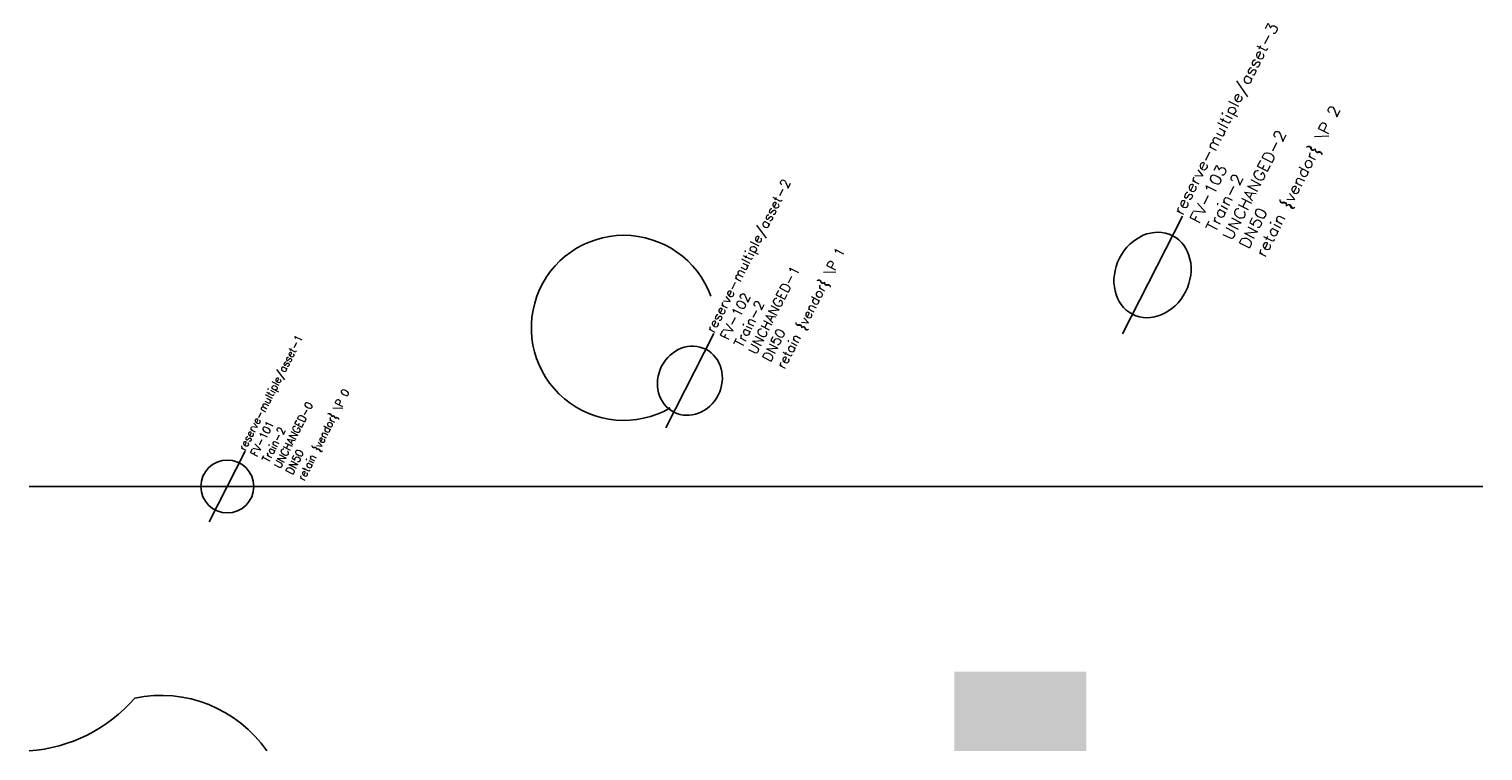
# Model space of a CAD drawing. Header units: metres. Extents: x 0 to 110, y 0 to 55.
import ezdxf

# ---------------------------------------------------------------- set-up
doc = ezdxf.new("R2010")
doc.units = ezdxf.units.M
doc.layers.add('LABEL', color=2, linetype='Continuous')
doc.layers.add('PIPE', color=3, linetype='Continuous')
doc.styles.add('textstyle3', font='Standard')
doc.styles.add('textstyle4', font='Standard', dxfattribs={"width": 1.111111})
doc.styles.add('textstyle5', font='Standard', dxfattribs={"width": 1.190476})

# ---------------------------------------------------------------- blocks, each defined once
blk = doc.blocks.new('ASSET')
blk.add_line((-3, 0), (3, 0))
blk.add_circle((0, 0), 2)
at = {"layer": 'LABEL', "style": 'textstyle3'}
for tag, p in [('ICT_ID', (3, 0)), ('TAG', (3, -1)), ('MODEL', (3, -2)), ('SERIAL', (3, -3)), ('SIZE', (3, -4)), ('VENDOR_PRIVATE', (3, -5))]:
    blk.add_attdef(tag, p, '', height=0.6, dxfattribs=at)

msp = doc.modelspace()

# ---------------------------------------------------------------- hatches: boundary and pattern name
msp.add_hatch(color=5).paths.add_polyline_path([(70, 0), (80, 0), (80, 6), (70, 6)], flags=0)

# ---------------------------------------------------------------- linework, layer by layer
msp.add_lwpolyline([(0, 0, 0.2), (8, 4, -0.3), (18, 0)], format="xyb")
msp.add_arc((45, 32), 7, 20, 300)
at = {"layer": 'PIPE'}
msp.add_line((0, 20), (110, 20), dxfattribs=at)

# ---------------------------------------------------------------- block references
ref = msp.add_blockref('ASSET', (85, 36), dxfattribs=dict(at, xscale=1.666666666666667, yscale=1.4, rotation=62.99999999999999))
ref.add_attrib('ICT_ID', 'reserve-multiple/asset-3', (87.27, 40.46), dxfattribs={"layer": 'LABEL', "height": 0.84, "rotation": 63, "style": 'textstyle5', "width": 1.190476})
ref.add_attrib('TAG', 'FV-103', (88.52, 39.82), dxfattribs={"layer": 'LABEL', "height": 0.84, "rotation": 63, "style": 'textstyle5', "width": 1.190476})
ref.add_attrib('MODEL', 'Train-2', (89.76, 39.18), dxfattribs={"layer": '0', "height": 0.84, "rotation": 63, "style": 'textstyle5', "width": 1.190476})
ref.add_attrib('SERIAL', 'UNCHANGED-2', (91.01, 38.55), dxfattribs={"layer": 'LABEL', "height": 0.84, "rotation": 63, "style": 'textstyle5', "width": 1.190476})
ref.add_attrib('SIZE', 'DN50', (92.26, 37.91), dxfattribs={"layer": 'LABEL', "height": 0.84, "rotation": 63, "style": 'textstyle5', "width": 1.190476})
ref.add_attrib('VENDOR_PRIVATE', 'retain {vendor} \\P 2', (93.51, 37.28), dxfattribs={"layer": 'LABEL', "height": 0.84, "rotation": 63, "style": 'textstyle5', "width": 1.190476})
ref = msp.add_blockref('ASSET', (50, 28), dxfattribs=dict(at, xscale=1.333333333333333, yscale=1.2, rotation=62.99999999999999))
ref.add_attrib('ICT_ID', 'reserve-multiple/asset-2', (51.82, 31.56), dxfattribs={"layer": 'LABEL', "height": 0.72, "rotation": 63, "style": 'textstyle4', "width": 1.111111})
ref.add_attrib('TAG', 'FV-102', (52.89, 31.02), dxfattribs={"layer": 'LABEL', "height": 0.72, "rotation": 63, "style": 'textstyle4', "width": 1.111111})
ref.add_attrib('MODEL', 'Train-2', (53.95, 30.47), dxfattribs={"layer": '0', "height": 0.72, "rotation": 63, "style": 'textstyle4', "width": 1.111111})
ref.add_attrib('SERIAL', 'UNCHANGED-1', (55.02, 29.93), dxfattribs={"layer": 'LABEL', "height": 0.72, "rotation": 63, "style": 'textstyle4', "width": 1.111111})
ref.add_attrib('SIZE', 'DN50', (56.09, 29.38), dxfattribs={"layer": 'LABEL', "height": 0.72, "rotation": 63, "style": 'textstyle4', "width": 1.111111})
ref.add_attrib('VENDOR_PRIVATE', 'retain {vendor} \\P 1', (57.16, 28.84), dxfattribs={"layer": 'LABEL', "height": 0.72, "rotation": 63, "style": 'textstyle4', "width": 1.111111})
ref = msp.add_blockref('ASSET', (15, 20), dxfattribs=dict(at, rotation=62.99999999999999))
ref.add_attrib('ICT_ID', 'reserve-multiple/asset-1', (16.36, 22.67), dxfattribs={"layer": 'LABEL', "height": 0.6, "rotation": 63, "style": 'textstyle3'})
ref.add_attrib('TAG', 'FV-101', (17.25, 22.22), dxfattribs={"layer": 'LABEL', "height": 0.6, "rotation": 63, "style": 'textstyle3'})
ref.add_attrib('MODEL', 'Train-2', (18.14, 21.77), dxfattribs={"layer": '0', "height": 0.6, "rotation": 63, "style": 'textstyle3'})
ref.add_attrib('SERIAL', 'UNCHANGED-0', (19.03, 21.31), dxfattribs={"layer": 'LABEL', "height": 0.6, "rotation": 63, "style": 'textstyle3'})
ref.add_attrib('SIZE', 'DN50', (19.93, 20.86), dxfattribs={"layer": 'LABEL', "height": 0.6, "rotation": 63, "style": 'textstyle3'})
ref.add_attrib('VENDOR_PRIVATE', 'retain {vendor} \\P 0', (20.82, 20.4), dxfattribs={"layer": 'LABEL', "height": 0.6, "rotation": 63, "style": 'textstyle3'})

doc.saveas('drawing.dxf')
